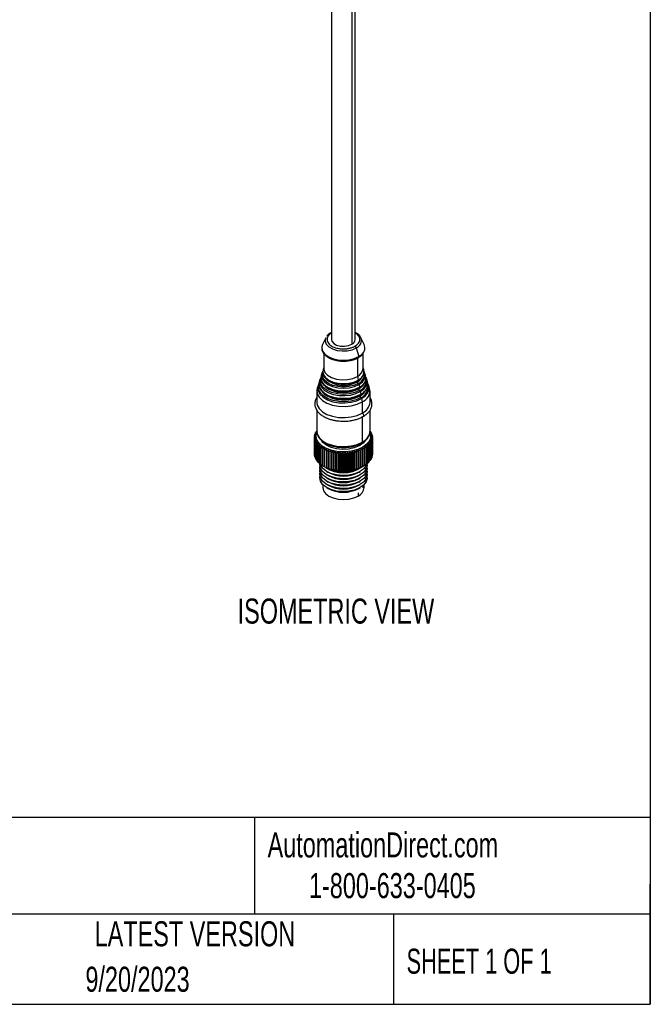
# Model space of a CAD drawing. Header units: millimetres. Extents: x 19 to 819, y 19 to 629.
# Tile 12 of 26: x 659 to 819, y 19 to 269. Entities that reach past the tile are written whole.
import ezdxf

# ---------------------------------------------------------------- set-up
doc = ezdxf.new("R2010")
doc.units = ezdxf.units.MM
doc.header["$LTSCALE"] = 3
doc.layers.add('TEXT', color=140, linetype='Continuous', lineweight=25)
doc.styles.add('SLDTEXTSTYLE0', font='TXT', dxfattribs={"width": 0.7})
doc.styles.add('SLDTEXTSTYLE1', font='TXT', dxfattribs={"width": 0.65})

msp = doc.modelspace()

# ---------------------------------------------------------------- linework, layer by layer
for p, q in [((738.312, 375.071), (738.312, 187.568)), ((743.434, 374.927), (743.434, 186.343)), ((744.312, 187.568), (744.312, 375.082)), ((736.858, 188.017), (736.031, 186.295)), ((745.766, 188.017), (745.691, 188.159)), ((746.593, 186.295), (745.766, 188.017)), ((744.581, 185.417), (745.188, 183.212)), ((736.312, 184.011), (736.312, 180.219)), ((744.848, 182.835), (744.848, 178.178)), ((745.188, 183.212), (746.047, 183.856)), ((746.312, 180.219), (746.312, 184.154)), ((736.312, 180.476), (736.143, 179.933)), ((746.481, 179.933), (746.312, 180.476)), ((735.364, 177.428), (735.189, 176.864)), ((735.841, 178.963), (735.666, 178.398)), ((744.848, 178.178), (745.026, 177.254)), ((745.026, 177.254), (745.229, 177.378)), ((746.958, 178.398), (746.783, 178.963)), ((747.436, 176.864), (747.26, 177.428)), ((734.887, 175.893), (734.668, 175.192)), ((735.669, 174.594), (735.605, 174.706)), ((737.848, 176.948), (737.94, 176.901)), ((744.956, 177.062), (745.162, 177.178)), ((745.242, 176.127), (745.368, 176.201)), ((745.242, 176.127), (745.369, 175.471)), ((745.297, 175.264), (746.083, 175.832)), ((745.303, 175.278), (745.382, 175.32)), ((745.369, 175.471), (745.454, 175.522)), ((747.956, 175.192), (747.738, 175.893)), ((734.562, 174.503), (734.562, 171.645)), ((737.118, 173.407), (737.291, 173.316)), ((745.585, 174.344), (745.712, 173.689)), ((745.928, 172.562), (746.085, 171.748)), ((748.062, 171.645), (748.062, 174.503)), ((746.085, 171.748), (746.085, 168.89)), ((734.562, 169.646), (734.562, 164.296)), ((746.085, 168.073), (746.085, 161.541)), ((748.062, 164.296), (748.062, 169.621)), ((733.963, 158.571), (733.963, 162.817)), ((733.971, 162.537), (733.971, 158.291)), ((733.982, 158.19), (733.982, 162.436)), ((734.004, 162.958), (734.004, 163.197)), ((734.104, 163.378), (734.104, 163.573)), ((734.261, 163.786), (734.261, 163.943)), ((734.286, 163.991), (734.669, 164.25)), ((734.476, 164.303), (734.562, 164.334)), ((734.476, 164.18), (734.476, 164.303)), ((734.562, 164.412), (734.542, 164.396)), ((748.236, 164.168), (748.062, 164.314)), ((748.293, 164.073), (748.293, 163.928)), ((748.471, 163.706), (748.471, 163.525)), ((748.592, 163.332), (748.592, 163.109)), ((748.62, 158.047), (748.62, 162.293)), ((748.653, 162.953), (748.653, 162.682)), ((748.656, 162.572), (748.656, 158.326)), ((748.661, 158.427), (748.661, 162.673)), ((734.033, 162.158), (734.033, 157.912)), ((734.059, 157.812), (734.059, 162.058)), ((734.153, 161.784), (734.153, 157.538)), ((734.195, 157.439), (734.195, 161.685)), ((734.331, 161.417), (734.331, 157.171)), ((734.388, 157.075), (734.388, 161.321)), ((734.566, 161.061), (734.566, 156.815)), ((734.637, 156.723), (734.637, 160.969)), ((734.854, 160.719), (734.854, 156.473)), ((734.94, 156.385), (734.94, 160.631)), ((735.195, 160.393), (735.195, 156.147)), ((735.294, 156.063), (735.294, 160.309)), ((735.585, 160.086), (735.585, 155.84)), ((735.696, 155.762), (735.696, 160.008)), ((736.021, 159.8), (736.021, 155.554)), ((736.144, 155.482), (736.144, 159.728)), ((745.449, 161.051), (745.449, 160.643)), ((746.646, 159.825), (746.646, 155.579)), ((746.765, 155.653), (746.765, 159.899)), ((747.078, 160.113), (747.078, 155.867)), ((747.184, 155.947), (747.184, 160.193)), ((747.463, 160.422), (747.463, 156.176)), ((747.557, 156.261), (747.557, 160.507)), ((747.799, 160.75), (747.799, 156.504)), ((747.879, 156.593), (747.879, 160.839)), ((747.956, 161.893), (748.338, 161.499)), ((748.083, 161.093), (748.083, 156.847)), ((748.149, 156.941), (748.149, 161.187)), ((748.312, 161.45), (748.312, 157.204)), ((748.338, 157.253), (748.338, 161.499)), ((748.363, 157.301), (748.363, 161.547)), ((748.485, 161.818), (748.485, 157.572)), ((748.521, 157.671), (748.521, 161.917)), ((748.6, 162.193), (748.6, 157.947)), ((733.971, 158.561), (733.963, 158.571)), ((734.033, 158.134), (733.982, 158.19)), ((734.153, 157.718), (734.059, 157.812)), ((734.331, 157.315), (734.195, 157.439)), ((736.499, 159.538), (736.499, 155.292)), ((736.633, 155.227), (736.633, 159.473)), ((737.017, 159.302), (737.017, 155.056)), ((737.16, 154.998), (737.16, 159.244)), ((737.55, 159.623), (737.55, 154.805)), ((737.568, 159.093), (737.568, 154.847)), ((737.72, 154.797), (737.72, 159.043)), ((738.094, 159.442), (738.094, 154.624)), ((738.151, 158.914), (738.151, 154.668)), ((738.309, 154.626), (738.309, 158.872)), ((738.665, 159.29), (738.665, 154.472)), ((738.758, 158.766), (738.758, 154.52)), ((738.923, 154.486), (738.923, 158.732)), ((739.256, 159.168), (739.256, 154.35)), ((739.386, 158.65), (739.386, 154.404)), ((739.556, 154.379), (739.556, 158.625)), ((739.864, 159.077), (739.864, 154.259)), ((740.03, 158.567), (740.03, 154.321)), ((740.202, 154.304), (740.202, 158.55)), ((740.484, 159.018), (740.484, 154.2)), ((740.684, 158.517), (740.684, 154.271)), ((740.858, 154.264), (740.858, 158.51)), ((741.11, 158.991), (741.11, 154.174)), ((741.343, 158.502), (741.343, 154.256)), ((741.518, 154.257), (741.518, 158.503)), ((741.738, 158.997), (741.738, 154.18)), ((742.001, 158.52), (742.001, 154.274)), ((742.175, 154.285), (742.175, 158.531)), ((742.363, 159.035), (742.363, 154.218)), ((742.654, 158.573), (742.654, 154.327)), ((742.826, 154.347), (742.826, 158.593)), ((742.979, 159.106), (742.979, 154.288)), ((743.297, 158.659), (743.297, 154.413)), ((743.465, 154.442), (743.465, 158.688)), ((743.582, 159.208), (743.582, 154.39)), ((743.923, 158.779), (743.923, 154.533)), ((744.086, 154.57), (744.086, 158.816)), ((744.166, 159.341), (744.166, 154.523)), ((744.529, 158.93), (744.529, 154.684)), ((744.685, 154.729), (744.685, 158.975)), ((744.728, 159.503), (744.728, 154.686)), ((745.108, 159.111), (745.108, 154.865)), ((745.257, 154.919), (745.257, 159.165)), ((745.262, 159.694), (745.262, 154.877)), ((745.657, 159.322), (745.657, 155.076)), ((745.797, 155.137), (745.797, 159.383)), ((746.171, 159.561), (746.171, 155.315)), ((746.301, 155.383), (746.301, 159.629)), ((748.485, 157.572), (748.363, 157.458)), ((748.6, 157.947), (748.521, 157.866)), ((748.656, 158.326), (748.62, 158.286)), ((734.566, 156.927), (734.388, 157.075)), ((734.854, 156.556), (734.637, 156.723)), ((735.195, 156.203), (734.94, 156.385)), ((735.585, 155.872), (735.294, 156.063)), ((736.021, 155.564), (735.696, 155.762)), ((736.114, 155.499), (736.397, 155.336)), ((746.227, 155.336), (746.31, 155.383)), ((746.722, 155.041), (747.048, 154.705)), ((747.078, 155.867), (746.765, 155.671)), ((746.851, 155.725), (747.048, 155.522)), ((747.227, 155.956), (747.048, 155.522)), ((747.799, 156.504), (747.557, 156.327)), ((748.083, 156.847), (747.879, 156.686)), ((748.312, 157.204), (748.149, 157.064)), ((737.069, 154.09), (737.422, 153.886)), ((737.069, 153.274), (737.422, 153.07)), ((737.069, 152.457), (737.422, 152.253)), ((745.202, 153.886), (745.556, 154.09)), ((745.202, 153.07), (745.556, 153.274)), ((745.202, 152.253), (745.556, 152.457)), ((746.722, 154.225), (747.048, 153.889)), ((746.722, 153.408), (747.048, 153.072)), ((746.722, 152.591), (747.048, 152.256)), ((736.062, 150.78), (736.062, 150.007)), ((737.069, 151.641), (737.422, 151.436)), ((737.069, 150.824), (737.422, 150.62)), ((737.069, 150.008), (737.422, 149.803)), ((745.202, 151.436), (745.556, 151.641)), ((745.202, 150.62), (745.556, 150.824)), ((745.202, 149.803), (745.556, 150.008)), ((746.331, 149.933), (746.331, 150.558)), ((746.562, 150.007), (746.562, 150.78)), ((746.722, 151.775), (747.048, 151.439)), ((745.025, 148.68), (745.025, 147.864))]:
    msp.add_line(p, q)
at = {"flags": 128}
for points in [[(736.858, 188.017), (736.796, 187.871), (736.702, 187.113), (736.981, 186.371), (737.612, 185.705), (738.542, 185.168), (739.697, 184.804), (740.982, 184.642), (742.295, 184.696), (743.527, 184.962), (744.581, 185.417)], [(738.312, 187.568), (738.414, 187.119), (738.855, 186.574), (739.591, 186.149), (740.536, 185.895), (741.574, 185.842), (742.58, 185.998), (743.434, 186.343)], [(735.846, 185.678), (735.832, 185.45), (736.018, 184.631), (736.566, 183.868), (737.437, 183.212), (738.572, 182.71), (739.894, 182.394), (741.312, 182.286), (742.731, 182.394), (744.053, 182.71), (745.188, 183.212)], [(736.031, 186.295), (736.018, 186.269), (735.846, 185.678)], [(745.188, 183.212), (745.2, 183.148), (745.2, 183.089), (745.187, 183.039), (745.164, 183), (745.13, 182.976), (745.101, 182.968)], [(736.143, 179.933), (736.061, 179.397), (736.24, 178.613), (736.764, 177.882), (737.599, 177.254), (738.686, 176.772), (739.953, 176.469), (741.312, 176.366), (742.671, 176.469), (743.938, 176.772), (745.026, 177.254)], [(736.312, 180.219), (736.325, 180.013), (736.627, 179.21), (737.31, 178.489), (738.316, 177.908), (739.565, 177.514), (740.956, 177.34), (742.375, 177.398), (743.708, 177.685), (744.848, 178.178)], [(735.364, 177.428), (735.28, 177.022), (735.368, 176.182), (735.801, 175.379), (736.555, 174.66), (737.585, 174.065), (738.832, 173.63), (740.223, 173.38), (741.677, 173.329), (743.11, 173.48), (744.439, 173.826), (745.585, 174.344)], [(745.421, 174.62), (744.218, 174.087), (742.816, 173.751), (741.312, 173.637), (739.808, 173.751), (738.407, 174.087), (737.203, 174.62), (736.28, 175.315), (735.699, 176.124), (735.501, 176.992), (735.553, 177.441)], [(735.666, 178.398), (735.576, 177.813), (735.771, 176.956), (736.344, 176.157), (737.256, 175.471), (738.444, 174.945), (739.827, 174.614), (741.312, 174.502), (742.797, 174.614), (744.18, 174.945), (745.369, 175.471)], [(735.762, 178.565), (735.754, 178.395), (735.943, 177.565), (736.499, 176.791), (737.382, 176.127), (738.533, 175.617), (739.874, 175.296), (741.312, 175.187), (742.751, 175.296), (744.091, 175.617), (745.242, 176.127)], [(736.004, 179.346), (735.943, 179.226), (735.762, 178.565)], [(745.078, 176.402), (743.975, 175.913), (742.691, 175.606), (741.312, 175.501), (739.934, 175.606), (738.649, 175.913), (737.546, 176.402), (736.7, 177.039), (736.167, 177.78), (735.986, 178.576), (736.05, 179.053)], [(745.368, 176.201), (746.126, 176.791), (746.681, 177.565), (746.87, 178.395), (746.681, 179.226), (746.559, 179.454)], [(745.585, 174.344), (746.484, 175.006), (747.082, 175.773), (747.345, 176.601), (747.257, 177.44), (747.046, 177.913)], [(734.668, 175.192), (734.575, 174.738), (734.673, 173.801), (735.157, 172.904), (735.999, 172.1), (737.149, 171.436), (738.542, 170.95), (740.095, 170.67), (741.72, 170.613), (743.32, 170.783), (744.804, 171.168), (746.085, 171.748)], [(734.786, 175.326), (734.891, 174.547), (735.359, 173.68), (736.173, 172.903), (737.286, 172.26), (738.633, 171.79), (740.135, 171.52), (741.706, 171.465), (743.254, 171.629), (744.69, 172.002), (745.928, 172.562)], [(745.764, 172.837), (744.57, 172.297), (743.185, 171.937), (741.692, 171.779), (740.177, 171.832), (738.728, 172.093), (737.429, 172.546), (736.356, 173.166), (735.571, 173.916), (735.119, 174.752), (735.027, 175.627), (735.045, 175.759)], [(735.189, 176.864), (735.102, 176.446), (735.092, 176.306)], [(735.092, 176.306), (735.193, 175.581), (735.639, 174.755), (736.415, 174.014), (737.475, 173.402), (738.759, 172.954), (740.191, 172.696), (741.688, 172.644), (743.163, 172.8), (744.531, 173.155), (745.712, 173.689)], [(743.433, 176.439), (743.888, 176.574), (744.954, 177.046)], [(743.643, 174.602), (744.13, 174.747), (745.297, 175.264)], [(745.928, 172.562), (746.899, 173.277), (747.545, 174.106), (747.829, 174.999), (747.734, 175.906), (747.528, 176.378)], [(743.865, 172.768), (744.479, 172.956), (745.64, 173.482)], [(745.64, 173.482), (746.55, 174.152), (746.666, 174.267)], [(734.562, 171.645), (734.673, 170.943), (735.157, 170.046), (735.999, 169.242), (737.149, 168.578), (738.542, 168.092), (740.095, 167.812), (741.72, 167.756), (743.32, 167.925), (744.804, 168.31), (746.085, 168.89)], [(746.085, 168.89), (746.22, 168.781), (746.335, 168.626), (746.412, 168.449), (746.439, 168.277), (746.412, 168.137), (746.335, 168.048), (746.331, 168.046)], [(747.956, 161.893), (747.274, 161.009), (746.246, 160.246), (744.931, 159.646), (743.406, 159.246), (741.759, 159.068), (740.086, 159.122), (738.485, 159.406), (737.048, 159.903), (735.858, 160.585), (734.986, 161.41), (734.481, 162.333), (734.373, 163.298), (734.669, 164.25)], [(734.562, 164.296), (734.673, 163.594), (735.157, 162.697), (735.999, 161.893), (737.149, 161.229), (738.542, 160.743), (740.095, 160.463), (741.72, 160.407), (743.32, 160.576), (744.804, 160.962), (746.085, 161.541)], [(746.952, 162.071), (746.311, 161.262), (745.33, 160.577), (744.075, 160.062), (742.631, 159.752), (741.098, 159.668), (739.579, 159.816), (738.179, 160.186), (736.992, 160.752), (736.099, 161.477), (735.811, 161.84)], [(747.048, 154.705), (746.396, 153.883), (745.398, 153.186), (744.122, 152.662), (742.654, 152.347), (741.094, 152.261), (739.55, 152.412), (738.125, 152.788), (736.918, 153.364), (736.011, 154.101), (735.464, 154.948), (735.316, 155.848), (735.331, 155.994)], [(747.048, 153.889), (746.396, 153.066), (745.398, 152.369), (744.122, 151.845), (742.654, 151.53), (741.094, 151.445), (739.55, 151.595), (738.125, 151.971), (736.918, 152.547), (736.011, 153.284), (735.464, 154.132), (735.316, 155.032), (735.354, 155.314)], [(747.048, 155.522), (746.396, 154.699), (745.398, 154.003), (744.122, 153.479), (742.654, 153.163), (741.094, 153.078), (739.55, 153.228), (738.125, 153.604), (736.918, 154.18), (736.011, 154.917), (735.464, 155.765), (735.396, 155.962)], [(747.289, 156.029), (747.308, 155.597), (747.048, 154.705)], [(747.27, 155.314), (747.308, 154.78), (747.048, 153.889)], [(747.048, 153.072), (746.396, 152.25), (745.398, 151.553), (744.122, 151.029), (742.654, 150.713), (741.094, 150.628), (739.55, 150.779), (738.125, 151.155), (736.918, 151.731), (736.011, 152.468), (735.464, 153.315), (735.316, 154.215), (735.354, 154.498)], [(747.048, 152.256), (746.396, 151.433), (745.398, 150.736), (744.122, 150.212), (742.654, 149.897), (741.094, 149.812), (739.55, 149.962), (738.125, 150.338), (736.918, 150.914), (736.011, 151.651), (735.464, 152.499), (735.316, 153.399), (735.354, 153.681)], [(747.048, 151.439), (746.396, 150.617), (745.398, 149.92), (744.122, 149.396), (742.654, 149.08), (741.094, 148.995), (739.55, 149.145), (738.125, 149.522), (736.918, 150.098), (736.011, 150.835), (735.464, 151.682), (735.316, 152.582), (735.354, 152.865)], [(747.27, 154.498), (747.308, 153.964), (747.048, 153.072)], [(747.27, 153.681), (747.308, 153.147), (747.048, 152.256)], [(747.27, 152.865), (747.308, 152.331), (747.048, 151.439)], [(736.062, 150.007), (736.241, 149.222), (736.766, 148.491), (737.6, 147.864), (738.687, 147.382), (739.953, 147.079), (741.312, 146.976), (742.671, 147.079), (743.937, 147.382), (745.025, 147.864)]]:
    msp.add_lwpolyline(points, dxfattribs=at)
for centre, radius, start, end in [((738.225, 189.109), 0.204, 64.57963, 129.87453), ((742.888, 187.662), 1.428, 292.47641, 356.20345), ((743.891, 187.302), 2.007, 290.09541, 20.87622), ((743.826, 185.216), 0.781, 14.92557, 57.1188), ((744.659, 185.448), 2.112, 311.07938, 23.66162), ((743.851, 180.439), 2.471, 293.79534, 354.88452), ((744.241, 179.447), 2.292, 295.533, 12.25823), ((741.356, 182.863), 6.952, 230.43612, 300.18627), ((743.675, 179.319), 2.731, 295.51543, 338.23662), ((744.865, 177.193), 0.171, 301.27679, 20.90746), ((744.216, 178.628), 2.387, 291.1762, 12.57334), ((744.475, 177.055), 2.613, 291.24987, 11.54678), ((744.464, 177.871), 2.549, 292.84119, 11.93788), ((737.187, 175.191), 2.405, 150.40635, 176.76261), ((741.357, 181.959), 7.885, 233.63925, 299.12279), ((741.332, 184.344), 8.179, 245.49552, 284.88762), ((745.056, 176.873), 0.206, 132.67561, 185.53948), ((745.477, 176.885), 0.626, 182.92191, 230.51594), ((744.764, 176.028), 0.488, 11.60603, 49.95053), ((745.382, 175.094), 0.19, 116.59828, 187.03669), ((743.854, 177.823), 3.061, 295.96458, 337.29656), ((745.82, 175.103), 0.626, 182.92191, 230.51594), ((745.208, 175.41), 0.171, 301.27679, 20.90746), ((744.071, 176.293), 3.342, 296.01217, 336.83874), ((744.661, 176.315), 2.828, 291.79602, 11.18448), ((744.694, 175.503), 2.873, 291.87306, 10.12308), ((744.946, 174.597), 3.068, 291.79602, 11.18448), ((741.356, 180.823), 8.617, 234.31445, 299.02791), ((741.323, 181.982), 9.557, 245.04799, 285.42578), ((741.309, 183.741), 9.432, 257.49564, 284.32185), ((745.107, 174.246), 0.488, 11.60603, 49.95053), ((745.725, 173.312), 0.19, 116.59828, 187.03669), ((746.163, 173.321), 0.626, 182.92191, 230.51594), ((745.551, 173.628), 0.171, 301.27679, 20.90746), ((745.45, 172.464), 0.488, 11.60603, 49.95053), ((744.799, 171.9), 3.273, 293.13813, 355.54173), ((736.418, 162.745), 2.456, 175.9587, 178.31907), ((736.439, 162.747), 2.477, 184.85762, 187.20452), ((736.514, 162.731), 2.553, 167.187, 169.48688), ((736.723, 162.67), 2.771, 158.79581, 160.97368), ((737.009, 162.542), 3.084, 151.97295, 152.98685), ((737.056, 162.517), 3.137, 150.97054, 151.97293), ((737.425, 162.286), 3.573, 143.7915, 145.62975), ((744.799, 164.551), 3.273, 293.13813, 355.54173), ((745.853, 163.067), 2.408, 330.82751, 18.77522), ((745.46, 162.456), 3.262, 29.72144, 31.67494), ((745.802, 162.63), 2.878, 21.94962, 24.07305), ((746.048, 162.716), 2.617, 13.60397, 15.86629), ((746.11, 162.759), 2.553, 347.187, 349.48688), ((746.185, 162.743), 2.477, 4.85762, 7.20452), ((746.206, 162.745), 2.456, 355.9587, 358.31907), ((736.577, 162.774), 2.617, 193.60397, 195.86629), ((736.823, 162.859), 2.878, 201.94962, 204.07305), ((737.164, 163.034), 3.262, 209.72144, 211.67494), ((737.582, 163.32), 3.768, 216.83402, 218.6083), ((738.053, 163.731), 4.394, 223.27641, 224.87796), ((738.554, 164.269), 5.13, 229.08765, 230.5321), ((739.06, 164.928), 5.96, 234.33342, 235.64035), ((739.546, 165.688), 6.863, 239.08914, 240.27876), ((745.848, 161.51), 0.239, 303.61004, 7.30048), ((743.248, 165.407), 6.534, 301.32945, 302.55871), ((743.744, 164.68), 5.654, 306.12702, 307.48075), ((744.251, 164.062), 4.855, 311.42169, 312.92015), ((744.744, 163.569), 4.157, 317.2885, 318.95032), ((745.2, 163.204), 3.573, 323.7915, 325.62975), ((745.569, 162.973), 3.137, 330.97054, 331.97293), ((745.616, 162.948), 3.084, 331.97295, 332.98685), ((745.901, 162.82), 2.771, 338.79581, 340.97368), ((736.439, 158.501), 2.477, 184.85762, 187.20452), ((736.577, 158.528), 2.617, 193.60397, 195.86629), ((736.823, 158.613), 2.878, 201.94962, 204.07305), ((739.993, 166.523), 7.81, 243.42982, 244.52126), ((740.382, 167.397), 8.767, 247.42508, 248.43559), ((740.703, 168.269), 9.696, 251.13719, 252.08207), ((740.951, 169.095), 10.559, 254.62108, 255.51372), ((741.126, 169.835), 11.319, 257.92497, 258.77721), ((741.235, 170.447), 11.941, 261.09158, 261.91396), ((741.291, 170.898), 12.396, 264.15925, 264.96138), ((741.31, 171.164), 12.663, 267.16316, 267.95398), ((741.312, 171.23), 12.728, 270.13641, 270.92451), ((741.318, 171.092), 12.59, 273.11113, 273.90499), ((741.348, 170.757), 12.254, 276.11948, 276.9278), ((741.421, 170.245), 11.736, 279.19474, 280.02664), ((741.553, 169.583), 11.062, 282.3723, 283.2377), ((741.754, 168.808), 10.261, 285.69088, 286.60075), ((742.028, 167.96), 9.369, 289.19362, 290.16032), ((742.374, 167.083), 8.426, 292.92935, 293.96693), ((742.786, 166.218), 7.469, 296.95363, 298.07807), ((745.569, 158.727), 3.137, 330.97054, 331.97293), ((745.616, 158.702), 3.084, 331.97295, 332.98685), ((745.901, 158.574), 2.771, 338.79581, 340.97368), ((746.11, 158.513), 2.553, 347.187, 349.48688), ((746.206, 158.499), 2.456, 355.9587, 358.31907), ((737.164, 158.788), 3.262, 209.72144, 211.67494), ((737.582, 159.074), 3.768, 216.83402, 218.6083), ((738.053, 159.485), 4.394, 223.27641, 224.87796), ((738.554, 160.023), 5.13, 229.08765, 230.5321), ((739.06, 160.682), 5.96, 234.33342, 235.64035), ((739.546, 161.442), 6.863, 239.08914, 240.27876), ((741.312, 164.709), 10.584, 242.32838, 297.67162), ((739.993, 162.277), 7.81, 243.42982, 244.52126), ((741.312, 161.682), 7.958, 235.75637, 304.24363), ((740.382, 163.151), 8.767, 247.42508, 248.43559), ((740.703, 164.023), 9.696, 251.13719, 252.08207), ((741.312, 161.848), 7.967, 243.18374, 296.81626), ((742.028, 163.714), 9.369, 289.19362, 290.16032), ((742.374, 162.837), 8.426, 292.92935, 293.96693), ((742.786, 161.972), 7.469, 296.95363, 298.07807), ((743.248, 161.161), 6.534, 301.32945, 302.55871), ((743.744, 160.434), 5.654, 306.12702, 307.48075), ((744.251, 159.816), 4.855, 311.42169, 312.92015), ((744.744, 159.323), 4.157, 317.2885, 318.95032), ((745.2, 158.958), 3.573, 323.7915, 325.62975), ((741.312, 161.267), 8.343, 242.21045, 297.78955), ((741.312, 160.45), 8.343, 242.21045, 297.78955), ((741.312, 159.634), 8.343, 242.21045, 297.78955), ((740.951, 164.849), 10.559, 254.62108, 255.51372), ((741.126, 165.589), 11.319, 257.92497, 258.77721), ((741.235, 166.201), 11.941, 261.09158, 261.91396), ((741.291, 166.652), 12.396, 264.15925, 264.96138), ((741.31, 166.918), 12.663, 267.16316, 267.95398), ((741.312, 166.984), 12.728, 270.13641, 270.92451), ((741.318, 166.846), 12.59, 273.11113, 273.90499), ((741.348, 166.511), 12.254, 276.11948, 276.9278), ((741.421, 165.999), 11.736, 279.19474, 280.02664), ((741.553, 165.337), 11.062, 282.3723, 283.2377), ((741.754, 164.562), 10.261, 285.69088, 286.60075), ((741.312, 158.817), 8.343, 242.21045, 297.78955), ((741.312, 158.001), 8.343, 242.21045, 297.78955), ((741.312, 157.184), 8.343, 242.21045, 297.78955), ((743.94, 150.265), 2.635, 294.30964, 354.37022)]:
    msp.add_arc(centre, radius, start, end)
for points, knots in [([(738.134, 189.282), (737.977, 189.186), (737.611, 188.964), (737.261, 188.654), (737.123, 188.424), (737.094, 188.375)], [0, 0, 0, 0, 0.3723873, 0.8660687, 1, 1, 1, 1]), ([(738.375, 189.264), (738.329, 189.236), (738.237, 189.182), (738.109, 189.096), (737.988, 189.008), (737.874, 188.917), (737.769, 188.822), (737.671, 188.724), (737.58, 188.624), (737.467, 188.482), (737.346, 188.295), (737.238, 188.058), (737.172, 187.815), (737.143, 187.486), (737.216, 187.076), (737.468, 186.619), (737.855, 186.211), (738.357, 185.862), (738.962, 185.572), (739.669, 185.349), (740.461, 185.203), (741.17, 185.161), (741.741, 185.178), (742.162, 185.216), (742.571, 185.278), (742.957, 185.361), (743.317, 185.463), (743.651, 185.581), (743.965, 185.716), (744.155, 185.82), (744.25, 185.872)], [0, 0, 0, 0, 0.015126, 0.0301525, 0.0451127, 0.0600403, 0.0749692, 0.0899332, 0.1049659, 0.1201006, 0.1522571, 0.184454, 0.2172947, 0.2501767, 0.3158115, 0.3800823, 0.4400289, 0.5000162, 0.5599628, 0.6199501, 0.684221, 0.7498557, 0.7826965, 0.8155784, 0.8477349, 0.8799318, 0.9100765, 0.9399559, 0.9698404, 1, 1, 1, 1]), ([(738.312, 189.387), (738.297, 189.38), (738.215, 189.346), (738.15, 189.297), (738.097, 189.258)], [0, 0, 0, 0, 0.1904687, 1, 1, 1, 1]), ([(744.25, 185.872), (744.58, 186.108), (745.088, 186.471), (745.406, 187.077), (745.498, 187.568), (745.405, 188.058), (745.101, 188.645), (744.618, 188.991), (744.312, 189.211)], [0, 0, 0, 0, 0.2436122, 0.3747529, 0.5086767, 0.6426004, 0.7737411, 1, 1, 1, 1]), ([(745.651, 188.172), (745.613, 188.252), (745.473, 188.545), (745.028, 188.966), (744.549, 189.243), (744.312, 189.379)], [0, 0, 0, 0, 0.1590439, 0.5856404, 1, 1, 1, 1]), ([(735.858, 185.616), (735.838, 185.515), (735.766, 185.142), (735.956, 184.522), (736.296, 183.929), (736.626, 183.644), (736.734, 183.549)], [0, 0, 0, 0, 0.1373689, 0.5075108, 0.8373702, 1, 1, 1, 1]), ([(736.734, 183.549), (736.824, 183.461), (737.089, 183.199), (737.71, 182.838), (738.486, 182.504), (739.279, 182.281), (740.191, 182.105), (740.878, 182.078), (741.312, 182.061)], [0, 0, 0, 0, 0.0939581, 0.2772711, 0.4730904, 0.6212112, 0.76084, 1, 1, 1, 1]), ([(741.312, 182.061), (741.758, 182.079), (742.381, 182.103), (743.257, 182.262), (743.955, 182.448), (744.626, 182.698), (744.983, 182.905), (745.127, 182.989)], [0, 0, 0, 0, 0.3153521, 0.441787, 0.6483942, 0.8574578, 1, 1, 1, 1]), ([(745.128, 182.989), (745.209, 183.032), (745.526, 183.201), (745.824, 183.424), (745.989, 183.619), (746.008, 183.642)], [0, 0, 0, 0, 0.2319416, 0.9126805, 1, 1, 1, 1]), ([(735.578, 177.881), (735.538, 177.817), (735.361, 177.537), (735.25, 177.167), (735.28, 176.872), (735.286, 176.813)], [0, 0, 0, 0, 0.19248985, 0.84033538, 1, 1, 1, 1]), ([(735.598, 177.979), (735.587, 177.93), (735.515, 177.614), (735.654, 177.034), (736.028, 176.323), (736.607, 175.728), (737.346, 175.219), (738.178, 174.843), (738.851, 174.621), (739.205, 174.551), (739.276, 174.537)], [0, 0, 0, 0, 0.0326406, 0.2103819, 0.3764635, 0.5336429, 0.6804678, 0.8439205, 0.9685803, 1, 1, 1, 1]), ([(736.09, 179.498), (736.074, 179.386), (736.024, 179.028), (736.227, 178.434), (736.66, 177.804), (737.207, 177.305), (737.662, 177.069), (737.856, 176.968)], [0, 0, 0, 0, 0.11447654, 0.36599978, 0.60832819, 0.83304221, 1, 1, 1, 1]), ([(737.96, 176.903), (737.796, 176.98), (737.599, 177.074), (737.454, 177.188), (737.429, 177.208)], [0, 0, 0, 0, 0.8273795, 1, 1, 1, 1]), ([(735.113, 176.253), (735.107, 176.068), (735.094, 175.617), (735.387, 174.932), (735.907, 174.262), (736.498, 173.756), (736.952, 173.512), (737.12, 173.422)], [0, 0, 0, 0, 0.16898089, 0.41230666, 0.6468811, 0.86892239, 1, 1, 1, 1]), ([(737.647, 175.108), (737.512, 175.169), (737.321, 175.256), (737.176, 175.365), (737.133, 175.397)], [0, 0, 0, 0, 0.7024207, 1, 1, 1, 1]), ([(743.513, 176.469), (743.417, 176.441), (743.106, 176.35), (742.373, 176.221), (741.722, 176.193), (741.312, 176.176)], [0, 0, 0, 0, 0.143946, 0.4614833, 1, 1, 1, 1]), ([(743.635, 174.611), (743.761, 174.642), (744.165, 174.741), (744.737, 174.961), (745.13, 175.181), (745.303, 175.278)], [0, 0, 0, 0, 0.2012876, 0.648923, 1, 1, 1, 1]), ([(746.571, 176.519), (746.523, 176.415), (746.41, 176.168), (746.16, 175.936), (746.015, 175.8)], [0, 0, 0, 0, 0.42007, 1, 1, 1, 1]), ([(747.048, 174.854), (747.038, 174.825), (746.962, 174.61), (746.767, 174.402), (746.598, 174.223)], [0, 0, 0, 0, 0.1361851, 1, 1, 1, 1]), ([(734.562, 172.853), (734.553, 172.841), (734.365, 172.603), (734.162, 172.063), (734.01, 171.216), (734.165, 170.327), (734.594, 169.493), (735.234, 168.774), (736.033, 168.173), (736.974, 167.673), (737.953, 167.312), (738.907, 167.073), (739.99, 166.887), (740.796, 166.858), (741.312, 166.84)], [0, 0, 0, 0, 0.0045884, 0.0920842, 0.1850464, 0.2893692, 0.3872572, 0.4830509, 0.5750782, 0.6622875, 0.7551502, 0.8245505, 0.8875706, 1, 1, 1, 1]), ([(737.313, 173.32), (737.219, 173.363), (736.879, 173.521), (736.617, 173.718), (736.428, 173.86)], [0, 0, 0, 0, 0.2749188, 1, 1, 1, 1]), ([(743.742, 174.635), (743.7, 174.622), (743.448, 174.54), (742.904, 174.438), (742.135, 174.331), (741.584, 174.318), (741.312, 174.312)], [0, 0, 0, 0, 0.0582753, 0.3461635, 0.6769051, 1, 1, 1, 1]), ([(743.858, 172.777), (743.95, 172.798), (744.336, 172.889), (744.85, 173.077), (745.224, 173.273), (745.361, 173.345)], [0, 0, 0, 0, 0.16642807, 0.69490949, 1, 1, 1, 1]), ([(746.324, 168.055), (746.528, 168.176), (747.003, 168.457), (747.603, 168.995), (748.126, 169.653), (748.476, 170.406), (748.606, 171.258), (748.486, 172.099), (748.191, 172.606), (748.062, 172.827)], [0, 0, 0, 0, 0.1040979, 0.2433647, 0.3857272, 0.5328757, 0.6892176, 0.8646654, 1, 1, 1, 1]), ([(746.616, 174.246), (746.595, 174.263), (746.551, 174.3), (746.493, 174.328), (746.462, 174.343)], [0, 0, 0, 0, 0.4619559, 1, 1, 1, 1]), ([(743.223, 166.996), (743.293, 167.007), (743.691, 167.066), (744.394, 167.235), (745.302, 167.54), (745.955, 167.818), (746.264, 168.017), (746.324, 168.055)], [0, 0, 0, 0, 0.06032146, 0.34072411, 0.62609861, 0.92701403, 1, 1, 1, 1]), ([(741.312, 166.84), (741.826, 166.855), (742.473, 166.873), (743.095, 166.975), (743.223, 166.996)], [0, 0, 0, 0, 0.79350823, 1, 1, 1, 1]), ([(734.592, 164.319), (734.583, 164.226), (734.546, 163.848), (734.766, 163.194), (735.229, 162.432), (735.905, 161.778), (736.763, 161.211), (737.72, 160.782), (738.669, 160.496), (739.539, 160.319), (740.401, 160.209), (741.01, 160.195), (741.312, 160.188)], [0, 0, 0, 0, 0.0405682, 0.1648729, 0.2882856, 0.4076142, 0.5209123, 0.6498657, 0.7478614, 0.8250397, 0.9133689, 1, 1, 1, 1]), ([(745.978, 161.314), (746.212, 161.46), (746.703, 161.765), (747.293, 162.329), (747.752, 162.985), (748.028, 163.647), (748.031, 164.089), (748.032, 164.273)], [0, 0, 0, 0, 0.1918863, 0.4014995, 0.6163542, 0.839899, 1, 1, 1, 1]), ([(741.312, 160.188), (741.806, 160.206), (742.499, 160.231), (743.479, 160.393), (744.276, 160.579), (745.137, 160.888), (745.713, 161.136), (745.963, 161.304), (745.978, 161.314)], [0, 0, 0, 0, 0.2871684, 0.402597, 0.5917786, 0.7840839, 0.9867287, 1, 1, 1, 1])]:
    msp.add_open_spline(points, degree=3, knots=knots)
for points in [[(733.963, 162.817), (734.079, 162.867), (734.196, 162.917), (734.313, 162.966)], [(734.331, 163.328), (734.21, 163.192), (734.089, 163.055), (733.968, 162.918)], [(734.313, 162.966), (734.199, 162.823), (734.085, 162.68), (733.971, 162.537)], [(733.982, 162.436), (734.104, 162.493), (734.228, 162.549), (734.351, 162.604)], [(734.004, 163.197), (734.113, 163.241), (734.222, 163.285), (734.331, 163.328)], [(734.406, 163.688), (734.278, 163.558), (734.151, 163.428), (734.025, 163.297)], [(734.351, 162.604), (734.245, 162.456), (734.139, 162.307), (734.033, 162.158)], [(734.059, 162.058), (734.187, 162.121), (734.316, 162.184), (734.446, 162.245)], [(734.104, 163.573), (734.204, 163.612), (734.304, 163.651), (734.406, 163.688)], [(734.535, 164.043), (734.403, 163.92), (734.271, 163.796), (734.14, 163.672)], [(734.446, 162.245), (734.348, 162.092), (734.25, 161.938), (734.153, 161.784)], [(734.261, 163.943), (734.352, 163.977), (734.444, 164.011), (734.535, 164.043)], [(734.72, 164.39), (734.584, 164.273), (734.448, 164.157), (734.313, 164.039)], [(748.029, 164.168), (748.118, 164.137), (748.205, 164.105), (748.293, 164.073)], [(748.429, 163.804), (748.297, 163.926), (748.163, 164.047), (748.029, 164.168)], [(748.179, 163.816), (748.277, 163.78), (748.374, 163.744), (748.471, 163.706)], [(748.565, 163.432), (748.437, 163.56), (748.308, 163.688), (748.179, 163.816)], [(748.219, 162.373), (748.346, 162.314), (748.473, 162.253), (748.6, 162.193)], [(748.521, 161.917), (748.421, 162.069), (748.32, 162.221), (748.219, 162.373)], [(748.273, 163.457), (748.38, 163.416), (748.486, 163.374), (748.592, 163.332)], [(748.643, 163.054), (748.52, 163.189), (748.397, 163.323), (748.273, 163.457)], [(748.293, 162.733), (748.415, 162.68), (748.536, 162.626), (748.656, 162.572)], [(748.62, 162.293), (748.512, 162.44), (748.403, 162.587), (748.293, 162.733)], [(748.311, 163.095), (748.426, 163.049), (748.54, 163.001), (748.653, 162.953)], [(748.661, 162.673), (748.545, 162.814), (748.428, 162.955), (748.311, 163.095)], [(734.195, 161.685), (734.328, 161.755), (734.461, 161.825), (734.595, 161.893)], [(734.595, 161.893), (734.507, 161.735), (734.419, 161.576), (734.331, 161.417)], [(734.388, 161.321), (734.524, 161.398), (734.661, 161.475), (734.799, 161.55)], [(734.799, 161.55), (734.721, 161.388), (734.643, 161.224), (734.566, 161.061)], [(734.637, 160.969), (734.776, 161.053), (734.915, 161.136), (735.055, 161.219)], [(735.055, 161.219), (734.988, 161.053), (734.921, 160.886), (734.854, 160.719)], [(734.94, 160.631), (735.08, 160.722), (735.22, 160.813), (735.361, 160.903)], [(735.361, 160.903), (735.306, 160.733), (735.25, 160.563), (735.195, 160.393)], [(735.294, 160.309), (735.434, 160.408), (735.574, 160.506), (735.716, 160.603)], [(735.716, 160.603), (735.672, 160.431), (735.628, 160.258), (735.585, 160.086)], [(735.696, 160.008), (735.835, 160.113), (735.975, 160.219), (736.115, 160.323)], [(736.115, 160.323), (736.084, 160.149), (736.052, 159.975), (736.021, 159.8)], [(736.144, 159.728), (736.281, 159.841), (736.418, 159.954), (736.557, 160.065)], [(736.557, 160.065), (736.537, 159.89), (736.518, 159.714), (736.499, 159.538)], [(736.633, 159.473), (736.767, 159.593), (736.901, 159.712), (737.036, 159.831)], [(737.036, 159.831), (737.03, 159.655), (737.023, 159.479), (737.017, 159.302)], [(745.764, 159.912), (745.9, 159.796), (746.036, 159.679), (746.171, 159.561)], [(745.797, 159.383), (745.786, 159.56), (745.775, 159.736), (745.764, 159.912)], [(746.23, 160.155), (746.369, 160.046), (746.508, 159.936), (746.646, 159.825)], [(746.301, 159.629), (746.277, 159.804), (746.254, 159.98), (746.23, 160.155)], [(746.657, 160.421), (746.798, 160.319), (746.938, 160.216), (747.078, 160.113)], [(746.765, 159.899), (746.729, 160.074), (746.693, 160.247), (746.657, 160.421)], [(747.041, 160.708), (747.182, 160.613), (747.323, 160.518), (747.463, 160.422)], [(747.184, 160.193), (747.137, 160.365), (747.089, 160.537), (747.041, 160.708)], [(747.378, 161.014), (747.519, 160.926), (747.659, 160.838), (747.799, 160.75)], [(747.557, 160.507), (747.498, 160.676), (747.438, 160.845), (747.378, 161.014)], [(747.667, 161.336), (747.806, 161.256), (747.945, 161.175), (748.083, 161.093)], [(747.879, 160.839), (747.809, 161.005), (747.738, 161.171), (747.667, 161.336)], [(747.904, 161.672), (748.041, 161.599), (748.177, 161.525), (748.312, 161.45)], [(748.149, 161.187), (748.068, 161.349), (747.986, 161.51), (747.904, 161.672)], [(748.089, 162.018), (748.221, 161.952), (748.353, 161.885), (748.485, 161.818)], [(748.363, 161.547), (748.272, 161.704), (748.181, 161.861), (748.089, 162.018)], [(737.16, 159.244), (737.289, 159.371), (737.419, 159.497), (737.55, 159.623)], [(737.55, 159.623), (737.556, 159.447), (737.562, 159.27), (737.568, 159.093)], [(737.72, 159.043), (737.844, 159.176), (737.969, 159.309), (738.094, 159.442)], [(738.094, 159.442), (738.113, 159.266), (738.132, 159.09), (738.151, 158.914)], [(738.309, 158.872), (738.427, 159.012), (738.546, 159.151), (738.665, 159.29)], [(738.665, 159.29), (738.696, 159.116), (738.727, 158.941), (738.758, 158.766)], [(738.923, 158.732), (739.033, 158.878), (739.145, 159.023), (739.256, 159.168)], [(739.256, 159.168), (739.3, 158.996), (739.343, 158.823), (739.386, 158.65)], [(739.556, 158.625), (739.658, 158.776), (739.761, 158.927), (739.864, 159.077)], [(739.864, 159.077), (739.92, 158.907), (739.975, 158.737), (740.03, 158.567)], [(740.202, 158.55), (740.296, 158.707), (740.39, 158.863), (740.484, 159.018)], [(740.484, 159.018), (740.551, 158.851), (740.617, 158.685), (740.684, 158.517)], [(740.858, 158.51), (740.942, 158.671), (741.026, 158.831), (741.11, 158.991)], [(741.11, 158.991), (741.188, 158.828), (741.265, 158.665), (741.343, 158.502)], [(741.518, 158.503), (741.591, 158.668), (741.664, 158.833), (741.738, 158.997)], [(741.738, 158.997), (741.826, 158.839), (741.914, 158.68), (742.001, 158.52)], [(742.175, 158.531), (742.238, 158.7), (742.3, 158.868), (742.363, 159.035)], [(742.363, 159.035), (742.461, 158.882), (742.558, 158.728), (742.654, 158.573)], [(742.826, 158.593), (742.877, 158.764), (742.928, 158.935), (742.979, 159.106)], [(742.979, 159.106), (743.085, 158.957), (743.191, 158.809), (743.297, 158.659)], [(743.465, 158.688), (743.504, 158.861), (743.543, 159.035), (743.582, 159.208)], [(743.582, 159.208), (743.696, 159.065), (743.81, 158.922), (743.923, 158.779)], [(744.086, 158.816), (744.113, 158.991), (744.139, 159.166), (744.166, 159.341)], [(744.166, 159.341), (744.288, 159.204), (744.408, 159.067), (744.529, 158.93)], [(744.685, 158.975), (744.699, 159.151), (744.713, 159.327), (744.728, 159.503)], [(744.728, 159.503), (744.855, 159.373), (744.982, 159.242), (745.108, 159.111)], [(745.257, 159.165), (745.258, 159.341), (745.26, 159.518), (745.262, 159.694)], [(745.262, 159.694), (745.394, 159.571), (745.526, 159.447), (745.657, 159.322)], [(736.557, 155.248), (736.418, 155.325), (736.281, 155.403), (736.144, 155.482)], [(736.499, 155.292), (736.518, 155.276), (736.537, 155.262), (736.557, 155.248)], [(737.036, 155.014), (736.901, 155.084), (736.767, 155.155), (736.633, 155.227)], [(737.017, 155.056), (737.023, 155.041), (737.03, 155.027), (737.036, 155.014)], [(737.55, 154.805), (737.419, 154.869), (737.289, 154.933), (737.16, 154.998)], [(737.568, 154.847), (737.562, 154.832), (737.556, 154.818), (737.55, 154.805)], [(738.094, 154.624), (737.969, 154.681), (737.844, 154.739), (737.72, 154.797)], [(745.108, 154.865), (744.982, 154.805), (744.855, 154.745), (744.728, 154.686)], [(745.262, 154.877), (745.26, 154.89), (745.258, 154.904), (745.257, 154.919)], [(745.657, 155.076), (745.526, 155.009), (745.394, 154.942), (745.262, 154.877)], [(746.171, 155.315), (746.036, 155.241), (745.9, 155.167), (745.764, 155.094)], [(745.764, 155.094), (745.775, 155.108), (745.786, 155.122), (745.797, 155.137)], [(746.646, 155.579), (746.508, 155.498), (746.369, 155.417), (746.23, 155.337)], [(746.23, 155.337), (746.254, 155.351), (746.277, 155.367), (746.301, 155.383)], [(747.463, 156.176), (747.323, 156.08), (747.182, 155.985), (747.041, 155.891)], [(738.151, 154.668), (738.132, 154.653), (738.113, 154.638), (738.094, 154.624)], [(738.665, 154.472), (738.546, 154.523), (738.427, 154.574), (738.309, 154.626)], [(738.758, 154.52), (738.727, 154.503), (738.696, 154.487), (738.665, 154.472)], [(739.256, 154.35), (739.145, 154.395), (739.033, 154.44), (738.923, 154.486)], [(739.386, 154.404), (739.343, 154.385), (739.3, 154.367), (739.256, 154.35)], [(739.864, 154.259), (739.761, 154.298), (739.658, 154.338), (739.556, 154.379)], [(740.03, 154.321), (739.975, 154.299), (739.92, 154.279), (739.864, 154.259)], [(740.484, 154.2), (740.39, 154.234), (740.296, 154.269), (740.202, 154.304)], [(740.684, 154.271), (740.617, 154.247), (740.551, 154.223), (740.484, 154.2)], [(741.11, 154.174), (741.026, 154.203), (740.942, 154.233), (740.858, 154.264)], [(741.343, 154.256), (741.265, 154.228), (741.188, 154.2), (741.11, 154.174)], [(741.738, 154.18), (741.664, 154.205), (741.591, 154.231), (741.518, 154.257)], [(742.001, 154.274), (741.914, 154.242), (741.826, 154.21), (741.738, 154.18)], [(742.363, 154.218), (742.3, 154.239), (742.238, 154.262), (742.175, 154.285)], [(742.654, 154.327), (742.558, 154.29), (742.461, 154.253), (742.363, 154.218)], [(742.979, 154.288), (742.928, 154.307), (742.877, 154.326), (742.826, 154.347)], [(743.297, 154.413), (743.191, 154.371), (743.085, 154.329), (742.979, 154.288)], [(743.582, 154.39), (743.543, 154.406), (743.504, 154.424), (743.465, 154.442)], [(743.923, 154.533), (743.81, 154.484), (743.696, 154.437), (743.582, 154.39)], [(744.166, 154.523), (744.139, 154.538), (744.113, 154.553), (744.086, 154.57)], [(744.529, 154.684), (744.408, 154.629), (744.288, 154.576), (744.166, 154.523)], [(744.728, 154.686), (744.713, 154.699), (744.699, 154.714), (744.685, 154.729)]]:
    msp.add_open_spline(points, degree=3)
at = {"layer": 'TEXT'}
for p, q in [((819.15, 628.65), (819.15, 19.05)), ((819.15, 66.378), (19.05, 66.378)), ((718.726, 66.378), (718.726, 41.91)), ((819.15, 19.05), (819.15, 49.53)), ((819.15, 41.91), (19.05, 41.91)), ((754.046, 41.91), (754.046, 19.05)), ((19.05, 19.05), (819.15, 19.05))]:
    msp.add_line(p, q, dxfattribs=at)

# ---------------------------------------------------------------- texts
at = {"layer": 'TEXT', "char_height": 6.35}
for s, insert, attachment_point, style in [('ISOMETRIC VIEW', (739.421, 121.893), 2, 'SLDTEXTSTYLE0'), ('AutomationDirect.com', (722.085, 62.63), 1, 'SLDTEXTSTYLE0'), ('1-800-633-0405', (732.575, 52.311), 1, 'SLDTEXTSTYLE0'), ('LATEST VERSION', (703.656, 40.092), 2, 'SLDTEXTSTYLE0'), ('SHEET 1 OF 1', (757.324, 33.154), 1, 'SLDTEXTSTYLE1'), ('9/20/2023', (689.104, 28.583), 2, 'SLDTEXTSTYLE0')]:
    msp.add_mtext(s, dxfattribs=dict(at, insert=insert, attachment_point=attachment_point, style=style))

doc.saveas('drawing.dxf')
